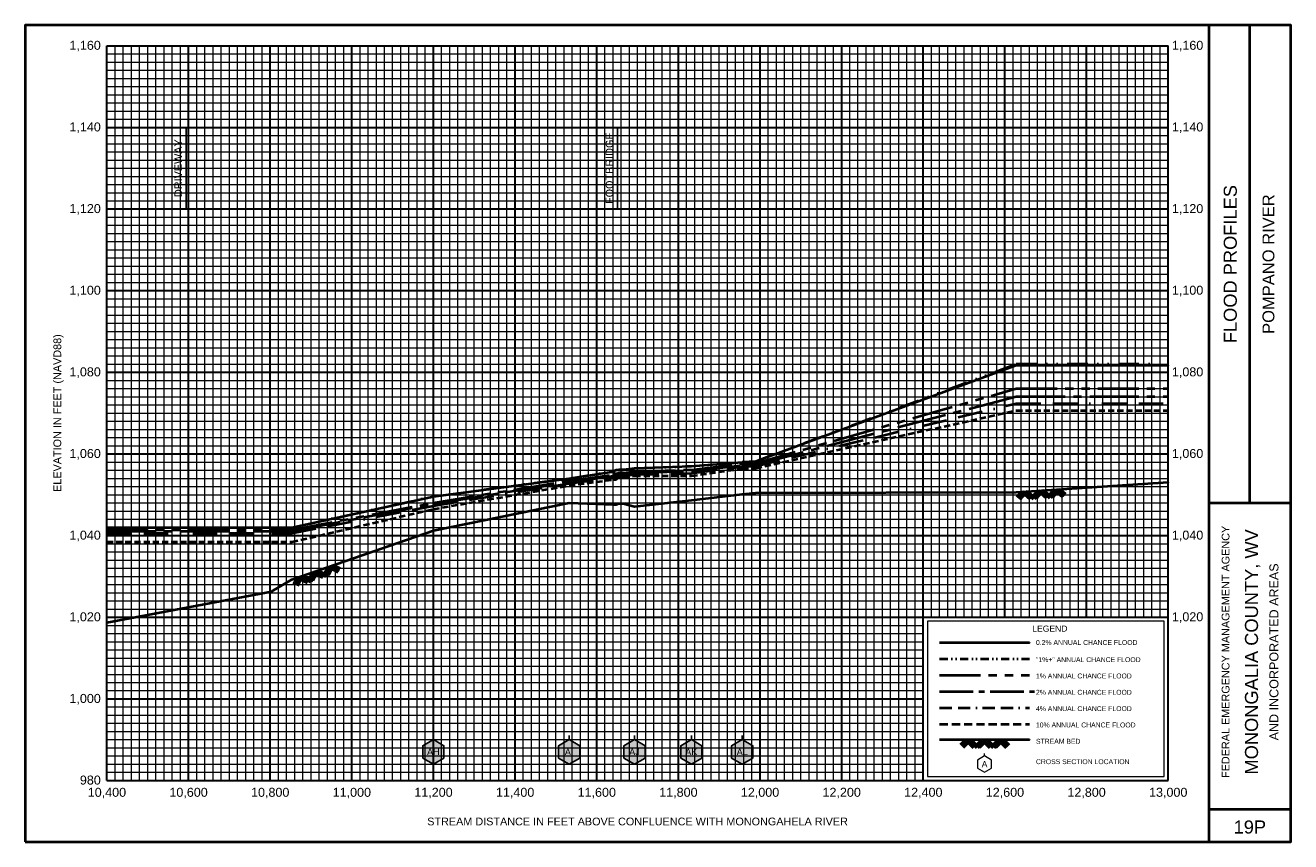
# Model space of a CAD drawing. Extents: x -200 to 18900, y -50 to 5850.
# Tile 7 of 7: x 15800 to 18900, y -50 to 1950. Entities that reach past the tile are written whole.
import ezdxf
from ezdxf.enums import TextEntityAlignment as Align

# ---------------------------------------------------------------- set-up
doc = ezdxf.new("R2010")
doc.units = 0
doc.header["$LTSCALE"] = 200
for name, pattern in [('BORDERX2', [3.5, 1, -0.5, 1, -0.5, 0, -0.5]), ('CENTER2', [1.125, 0.75, -0.125, 0.125, -0.125]), ('DIVIDE', [1.25, 0.5, -0.25, 0, -0.25, 0, -0.25]), ('HIDDEN', [0.375, 0.25, -0.125]), ('PHANTOM2', [1.25, 0.625, -0.125, 0.125, -0.125, 0.125, -0.125])]:
    doc.linetypes.add(name, pattern=pattern)
for name, color, linetype, lineweight in [('BORDERLINE', 7, 'Continuous', 40), ('BRIDGE', 7, 'Continuous', 40), ('GRID_MAJOR', 7, 'Continuous', 30), ('GRID_MINOR', 7, 'Continuous', 5), ('GRIDS', 7, 'Continuous', 20), ('LEGEND_BOX', 7, 'Continuous', 20), ('LEGEND_XSEC', 7, 'Continuous', 20), ('ROCK', 5, 'Continuous', 40), ('STREAM', 5, 'Continuous', 40), ('TEXT', 7, 'Continuous', 25), ('WS10', 6, 'HIDDEN', 40), ('WS100', 2, 'PHANTOM2', 40), ('WS1PLUS', 1, 'DIVIDE', 40), ('WS25', 14, 'BORDERX2', 40), ('WS50', 143, 'CENTER2', 40), ('WS500', 4, 'Continuous', 40), ('XSEC', 7, 'Continuous', 25), ('XSECTEXTLINE', 7, 'Continuous', 25)]:
    doc.layers.add(name, color=color, linetype=linetype, lineweight=lineweight)
doc.styles.get("Standard").update_dxf_attribs({"font": 'Arial', "height": 20})

# ---------------------------------------------------------------- blocks, each defined once
blk = doc.blocks.new('BORDER')
at = {"layer": 'BORDERLINE', "transparency": 33554687}
blk.add_line((14, 3.4), (14, 9.25), dxfattribs=at)
blk.add_lwpolyline([(-1, -0.75), (14.5, -0.75), (14.5, 9.25), (-1, 9.25), (-1, -0.75)], close=True, dxfattribs=at)
for points in [[(13.5, -0.75), (13.5, 9.25)], [(13.5, 3.4), (14.5, 3.4)], [(13.5, -0.35), (14.5, -0.35)]]:
    blk.add_lwpolyline(points, dxfattribs=at)
at = {"layer": 'GRID_MAJOR', "linetype": 'Continuous', "transparency": 33554687}
for p, q in [((11, 2), (11, 9)), ((12, 2), (12, 9))]:
    blk.add_line(p, q, dxfattribs=at)
at = {"layer": 'GRID_MAJOR', "transparency": 33554687}
blk.add_line((0, 1), (10, 1), dxfattribs=at)
for points in [[(0, 0), (0, 9)], [(0, 9), (13, 9)], [(1, 0), (1, 9)], [(2, 0), (2, 9)], [(3, 0), (3, 9)], [(4, 0), (4, 9)], [(5, 0), (5, 9)], [(6, 0), (6, 9)], [(7, 0), (7, 9)], [(8, 0), (8, 9)], [(9, 0), (9, 9)], [(10, 0), (10, 9)], [(13, 0), (13, 9)], [(0, 7), (13, 7)], [(0, 6), (13, 6)], [(0, 5), (13, 5)], [(0, 4), (13, 4)], [(0, 3), (13, 3)], [(0, 2), (13, 2)], [(0, 0), (13, 0)]]:
    blk.add_lwpolyline(points, dxfattribs=at)
at = {"layer": 'GRID_MAJOR', "linetype": 'Continuous', "transparency": 33554687}
blk.add_lwpolyline([(0, 8), (13, 8)], dxfattribs=at)
at = {"layer": 'GRID_MINOR', "color": 8, "linetype": 'Continuous', "transparency": 33554687}
for points in [[(0.1, 0), (0.1, 9)], [(0.2, 0), (0.2, 9)], [(0.3, 0), (0.3, 9)], [(0.4, 0), (0.4, 9)], [(0.5, 0), (0.5, 9)], [(0.6, 0), (0.6, 9)], [(0.7, 0), (0.7, 9)], [(0.8, 0), (0.8, 9)], [(0.9, 0), (0.9, 9)], [(1.1, 0), (1.1, 9)], [(1.2, 0), (1.2, 9)], [(1.3, 0), (1.3, 9)], [(1.4, 0), (1.4, 9)], [(1.5, 0), (1.5, 9)], [(1.6, 0), (1.6, 9)], [(1.7, 0), (1.7, 9)], [(1.8, 0), (1.8, 9)], [(1.9, 0), (1.9, 9)], [(2.1, 0), (2.1, 9)], [(2.2, 0), (2.2, 9)], [(2.3, 0), (2.3, 9)], [(2.4, 0), (2.4, 9)], [(2.5, 0), (2.5, 9)], [(2.6, 0), (2.6, 9)], [(2.7, 0), (2.7, 9)], [(2.8, 0), (2.8, 9)], [(2.9, 0), (2.9, 9)], [(3.1, 0), (3.1, 9)], [(3.2, 0), (3.2, 9)], [(3.3, 0), (3.3, 9)], [(3.4, 0), (3.4, 9)], [(3.5, 0), (3.5, 9)], [(3.6, 0), (3.6, 9)], [(3.7, 0), (3.7, 9)], [(3.8, 0), (3.8, 9)], [(3.9, 0), (3.9, 9)], [(4.1, 0), (4.1, 9)], [(4.2, 0), (4.2, 9)], [(4.3, 0), (4.3, 9)], [(4.4, 0), (4.4, 9)], [(4.5, 0), (4.5, 9)], [(4.6, 0), (4.6, 9)], [(4.7, 0), (4.7, 9)], [(4.8, 0), (4.8, 9)], [(4.9, 0), (4.9, 9)], [(5.1, 0), (5.1, 9)], [(5.2, 0), (5.2, 9)], [(5.3, 0), (5.3, 9)], [(5.4, 0), (5.4, 9)], [(5.5, 0), (5.5, 9)], [(5.6, 0), (5.6, 9)], [(5.7, 0), (5.7, 9)], [(5.8, 0), (5.8, 9)], [(5.9, 0), (5.9, 9)], [(6.1, 0), (6.1, 9)], [(6.2, 0), (6.2, 9)], [(6.3, 0), (6.3, 9)], [(6.4, 0), (6.4, 9)], [(6.5, 0), (6.5, 9)], [(6.6, 0), (6.6, 9)], [(6.7, 0), (6.7, 9)], [(6.8, 0), (6.8, 9)], [(6.9, 0), (6.9, 9)], [(7.1, 0), (7.1, 9)], [(7.2, 0), (7.2, 9)], [(7.3, 0), (7.3, 9)], [(7.4, 0), (7.4, 9)], [(7.5, 0), (7.5, 9)], [(7.6, 0), (7.6, 9)], [(7.7, 0), (7.7, 9)], [(7.8, 0), (7.8, 9)], [(7.9, 0), (7.9, 9)], [(8.1, 0), (8.1, 9)], [(8.2, 0), (8.2, 9)], [(8.3, 0), (8.3, 9)], [(8.4, 0), (8.4, 9)], [(8.5, 0), (8.5, 9)], [(8.6, 0), (8.6, 9)], [(8.7, 0), (8.7, 9)], [(8.8, 0), (8.8, 9)], [(8.9, 0), (8.9, 9)], [(9.1, 0), (9.1, 9)], [(9.2, 0), (9.2, 9)], [(9.3, 0), (9.3, 9)], [(9.4, 0), (9.4, 9)], [(9.5, 0), (9.5, 9)], [(9.6, 0), (9.6, 9)], [(9.7, 0), (9.7, 9)], [(9.8, 0), (9.8, 9)], [(9.9, 0), (9.9, 9)], [(10.1, 2), (10.1, 9)], [(10.2, 2), (10.2, 9)], [(10.3, 2), (10.3, 9)], [(10.4, 2), (10.4, 9)], [(10.5, 2), (10.5, 9)], [(10.6, 2), (10.6, 9)], [(10.7, 2), (10.7, 9)], [(10.8, 2), (10.8, 9)], [(10.9, 2), (10.9, 9)], [(11.1, 2), (11.1, 9)], [(11.2, 2), (11.2, 9)], [(11.3, 2), (11.3, 9)], [(11.4, 2), (11.4, 9)], [(11.5, 2), (11.5, 9)], [(11.6, 2), (11.6, 9)], [(11.7, 2), (11.7, 9)], [(11.8, 2), (11.8, 9)], [(11.9, 2), (11.9, 9)], [(12.1, 2), (12.1, 9)], [(12.2, 2), (12.2, 9)], [(12.3, 2), (12.3, 9)], [(12.4, 2), (12.4, 9)], [(12.5, 2), (12.5, 9)], [(12.6, 2), (12.6, 9)], [(12.7, 2), (12.7, 9)], [(12.8, 2), (12.8, 9)], [(12.9, 2), (12.9, 9)], [(0, 8.9), (13, 8.9)], [(0, 8.8), (13, 8.8)], [(0, 8.7), (13, 8.7)], [(0, 8.6), (13, 8.6)], [(0, 8.5), (13, 8.5)], [(0, 8.4), (13, 8.4)], [(0, 8.3), (13, 8.3)], [(0, 8.2), (13, 8.2)], [(0, 8.1), (13, 8.1)], [(0, 7.9), (13, 7.9)], [(0, 7.8), (13, 7.8)], [(0, 7.7), (13, 7.7)], [(0, 7.6), (13, 7.6)], [(0, 7.5), (13, 7.5)], [(0, 7.4), (13, 7.4)], [(0, 7.3), (13, 7.3)], [(0, 7.2), (13, 7.2)], [(0, 7.1), (13, 7.1)], [(0, 6.9), (13, 6.9)], [(0, 6.8), (13, 6.8)], [(0, 6.7), (13, 6.7)], [(0, 6.6), (13, 6.6)], [(0, 6.5), (13, 6.5)], [(0, 6.4), (13, 6.4)], [(0, 6.3), (13, 6.3)], [(0, 6.2), (13, 6.2)], [(0, 6.1), (13, 6.1)], [(0, 5.9), (13, 5.9)], [(0, 5.8), (13, 5.8)], [(0, 5.7), (13, 5.7)], [(0, 5.6), (13, 5.6)], [(0, 5.5), (13, 5.5)], [(0, 5.4), (13, 5.4)], [(0, 5.3), (13, 5.3)], [(0, 5.2), (13, 5.2)], [(0, 5.1), (13, 5.1)], [(0, 4.9), (13, 4.9)], [(0, 4.8), (13, 4.8)], [(0, 4.7), (13, 4.7)], [(0, 4.6), (13, 4.6)], [(0, 4.5), (13, 4.5)], [(0, 4.4), (13, 4.4)], [(0, 4.3), (13, 4.3)], [(0, 4.2), (13, 4.2)], [(0, 4.1), (13, 4.1)], [(0, 3.9), (13, 3.9)], [(0, 3.8), (13, 3.8)], [(0, 3.7), (13, 3.7)], [(0, 3.6), (13, 3.6)], [(0, 3.5), (13, 3.5)], [(0, 3.4), (13, 3.4)], [(0, 3.3), (13, 3.3)], [(0, 3.2), (13, 3.2)], [(0, 3.1), (13, 3.1)], [(0, 2.9), (13, 2.9)], [(0, 2.8), (13, 2.8)], [(0, 2.7), (13, 2.7)], [(0, 2.6), (13, 2.6)], [(0, 2.5), (13, 2.5)], [(0, 2.4), (13, 2.4)], [(0, 2.3), (13, 2.3)], [(0, 2.2), (13, 2.2)], [(0, 2.1), (13, 2.1)], [(0, 1.9), (10, 1.9)], [(0, 1.8), (10, 1.8)], [(0, 1.7), (10, 1.7)], [(0, 1.6), (10, 1.6)], [(0, 1.5), (10, 1.5)], [(0, 1.4), (10, 1.4)], [(0, 1.3), (10, 1.3)], [(0, 1.2), (10, 1.2)], [(0, 1.1), (10, 1.1)], [(0, 0.9), (10, 0.9)], [(0, 0.8), (10, 0.8)], [(0, 0.7), (10, 0.7)], [(0, 0.6), (10, 0.6)], [(0, 0.5), (10, 0.5)], [(0, 0.4), (10, 0.4)], [(0, 0.3), (10, 0.3)], [(0, 0.2), (10, 0.2)], [(0, 0.1), (10, 0.1)]]:
    blk.add_lwpolyline(points, dxfattribs=at)
blk = doc.blocks.new('ROCK', base_point=(0.312992, 0.001282))
at = {"layer": 'ROCK', "color": 5, "transparency": 33554687}
for p, q in [((0.375301, 0.001282), (0.312992, -0.061027)), ((0.412987, 0.001282), (0.331835, -0.07987)), ((0.450728, 0.001282), (0.350678, -0.098768)), ((0.450728, 0.001282), (0.550778, -0.098768)), ((0.575401, 0.001282), (0.513092, -0.061027)), ((0.613087, 0.001282), (0.531935, -0.07987)), ((0.650828, 0.001282), (0.550778, -0.098768)), ((0.650828, 0.001282), (0.750878, -0.098768)), ((0.775501, 0.001282), (0.713192, -0.061027)), ((0.813187, 0.001282), (0.732035, -0.07987)), ((0.850928, 0.001282), (0.750878, -0.098768)), ((0.850928, 0.001282), (0.913234, -0.06103)), ((0.413042, -0.036404), (0.475407, -0.098768)), ((0.431885, -0.017561), (0.513092, -0.098768)), ((0.613142, -0.036404), (0.675507, -0.098768)), ((0.631985, -0.017561), (0.713192, -0.098768)), ((0.813242, -0.036404), (0.875607, -0.098768)), ((0.832085, -0.017561), (0.895905, -0.08317))]:
    blk.add_line(p, q, dxfattribs=at)
blk = doc.blocks.new('BAR')
at = {"layer": 'BRIDGE', "color": 1, "transparency": 33554687}
blk.add_line((-0.05, 0), (0.05, 0), dxfattribs=at)

msp = doc.modelspace()

# ---------------------------------------------------------------- hatches: boundary and pattern name
at = {"layer": 'XSEC', "linetype": 'Continuous'}
for points in [[(16799.7, 200), (16773.7, 185), (16773.7, 155), (16799.7, 140), (16825.7, 155), (16825.7, 185)], [(17132.3, 200), (17106.3, 185), (17106.3, 155), (17132.3, 140), (17158.2, 155), (17158.2, 185)], [(17292.5, 200), (17266.5, 185), (17266.5, 155), (17292.5, 140), (17318.4, 155), (17318.4, 185)], [(17431.7, 200), (17405.7, 185), (17405.7, 155), (17431.7, 140), (17457.7, 155), (17457.7, 185)], [(17556.5, 200), (17530.5, 185), (17530.5, 155), (17556.5, 140), (17582.5, 155), (17582.5, 185)]]:
    msp.add_hatch(color=255, dxfattribs=at).paths.add_polyline_path(points, flags=0)

# ---------------------------------------------------------------- linework, layer by layer
at = {"layer": 'BRIDGE', "color": 1, "transparency": 33554687}
msp.add_line((17250.7, 841.3), (17250.7, 852.3), dxfattribs=at)
at = {"layer": 'LEGEND_BOX', "color": 0, "ltscale": 0.8, "transparency": 33554687}
msp.add_lwpolyline([(18010, 490), (18010, 110), (18590, 110), (18590, 490), (18010, 490), (18010, 490)], dxfattribs=at)
at = {"layer": 'LEGEND_XSEC', "color": 0, "transparency": 33554687}
msp.add_lwpolyline([(18150, 160), (18132.7, 150), (18132.7, 130), (18150, 120), (18167.3, 130), (18167.3, 150), (18150, 160), (18150, 166), (18150, 166)], dxfattribs=at)
at = {"layer": 'STREAM', "color": 5, "transparency": 33554687}
msp.add_lwpolyline([(16000, 486.8), (16403.2, 562.8), (16453.2, 592.5), (16799.7, 712.5), (17132.3, 780), (17241.8, 776.1), (17247.7, 776.1), (17253.7, 778.6), (17265.1, 778.6), (17292.5, 771.3), (17431.7, 787), (17556.5, 801.5), (17589.7, 805), (18227.6, 806.6), (18600, 831.1), (18600, 831.1)], dxfattribs=at)
at = {"layer": 'STREAM', "color": 5, "ltscale": 0.4, "transparency": 33554687}
msp.add_lwpolyline([(18040, 200), (18260, 200), (18260, 200)], dxfattribs=at)
at = {"layer": 'WS10', "color": 6, "ltscale": 0.3, "transparency": 33554687}
msp.add_lwpolyline([(16000, 684.4), (16403.2, 684.4), (16453.2, 684.4), (16799.7, 764.9), (17132.3, 822.5), (17241.8, 837.4), (17247.7, 837.4), (17253.7, 843), (17265.1, 843.7), (17292.5, 845.9), (17431.7, 845.9), (17556.5, 864.2), (17589.7, 865.2), (18227.6, 1006.7), (18600, 1006.7), (18600, 1006.7)], dxfattribs=at)
at = {"layer": 'WS10', "color": 6, "ltscale": 0.4, "transparency": 33554687}
msp.add_lwpolyline([(18040, 238), (18260, 238), (18260, 238)], dxfattribs=at)
at = {"layer": 'WS100', "color": 2, "ltscale": 0.8, "transparency": 33554687}
for points in [[(16000, 714.3), (16403.2, 714.3), (16453.2, 714.3), (16799.7, 780.1), (17132.3, 834.4), (17241.8, 849.6), (17247.7, 849.8), (17253.7, 853.5), (17265.1, 853.5), (17292.5, 856.9), (17431.7, 861.3), (17556.5, 875.8), (17589.7, 877.3), (18227.6, 1060), (18600, 1060), (18600, 1060)], [(18040, 358), (18260, 358), (18260, 358)]]:
    msp.add_lwpolyline(points, dxfattribs=at)
at = {"layer": 'WS1PLUS', "color": 1, "ltscale": 0.5, "transparency": 33554687}
msp.add_lwpolyline([(16000, 720), (16403.2, 720), (16453.2, 720), (16799.7, 796), (17132.3, 840.1), (17241.8, 857.5), (17247.7, 860.7), (17253.7, 861.7), (17265.1, 861.7), (17292.5, 865.2), (17431.7, 870.1), (17556.5, 880.3), (17589.7, 882.4), (18227.6, 1120.4), (18600, 1120.4), (18600, 1120.4)], dxfattribs=at)
at = {"layer": 'WS1PLUS', "color": 1, "ltscale": 0.2, "transparency": 33554687}
msp.add_lwpolyline([(18040, 398), (18260, 398), (18260, 398)], dxfattribs=at)
at = {"layer": 'WS25', "color": 14, "ltscale": 0.3, "transparency": 33554687}
msp.add_lwpolyline([(16000, 705.9), (16403.2, 705.9), (16453.2, 705.9), (16799.7, 772.8), (17132.3, 827.4), (17241.8, 842.7), (17247.7, 842.7), (17253.7, 845.6), (17265.1, 846.4), (17292.5, 849.3), (17431.7, 852.7), (17556.5, 869.1), (17589.7, 870.3), (18227.6, 1023.8), (18600, 1023.8), (18600, 1023.8)], dxfattribs=at)
at = {"layer": 'WS25', "color": 14, "ltscale": 0.15, "transparency": 33554687}
msp.add_lwpolyline([(18040, 278), (18260, 278), (18260, 278)], dxfattribs=at)
at = {"layer": 'WS50', "color": 143, "ltscale": 0.8, "transparency": 33554687}
msp.add_lwpolyline([(16000, 710.9), (16403.2, 710.9), (16453.2, 710.9), (16799.7, 777.9), (17132.3, 830.9), (17241.8, 846.6), (17247.7, 846.7), (17253.7, 849.4), (17265.1, 849.9), (17292.5, 853.2), (17431.7, 858), (17556.5, 872.6), (17589.7, 874.1), (18227.6, 1040.9), (18600, 1040.9), (18600, 1040.9)], dxfattribs=at)
at = {"layer": 'WS50', "color": 143, "ltscale": 0.55, "transparency": 33554687}
msp.add_lwpolyline([(18040, 318), (18272, 318), (18272, 318)], dxfattribs=at)
at = {"layer": 'WS500', "color": 4, "ltscale": 0.8, "transparency": 33554687}
for points in [[(16000, 719.7), (16403.2, 719.7), (16453.2, 719.7), (16799.7, 795.5), (17132.3, 839.7), (17241.8, 857.1), (17247.7, 860.3), (17253.7, 861.3), (17265.1, 861.3), (17292.5, 864.7), (17431.7, 869.8), (17556.5, 880.1), (17589.7, 882.1), (18227.6, 1117.8), (18600, 1117.8), (18600, 1117.8)], [(18040, 438), (18260, 438), (18260, 438)]]:
    msp.add_lwpolyline(points, dxfattribs=at)
at = {"layer": 'XSEC', "color": 0, "transparency": 33554687}
for points in [[(16799.7, 200), (16773.7, 185), (16773.7, 155), (16799.7, 140), (16825.7, 155), (16825.7, 185), (16799.7, 200), (16799.7, 210), (16799.7, 210)], [(16799.7, 200), (16773.7, 185), (16773.7, 155), (16799.7, 140), (16825.7, 155), (16825.7, 185), (16799.7, 200)], [(17132.3, 200), (17106.3, 185), (17106.3, 155), (17132.3, 140), (17158.2, 155), (17158.2, 185), (17132.3, 200), (17132.3, 210), (17132.3, 210)], [(17132.3, 200), (17106.3, 185), (17106.3, 155), (17132.3, 140), (17158.2, 155), (17158.2, 185), (17132.3, 200)], [(17292.5, 200), (17266.5, 185), (17266.5, 155), (17292.5, 140), (17318.4, 155), (17318.4, 185), (17292.5, 200), (17292.5, 210), (17292.5, 210)], [(17292.5, 200), (17266.5, 185), (17266.5, 155), (17292.5, 140), (17318.4, 155), (17318.4, 185), (17292.5, 200)], [(17431.7, 200), (17405.7, 185), (17405.7, 155), (17431.7, 140), (17457.7, 155), (17457.7, 185), (17431.7, 200), (17431.7, 210), (17431.7, 210)], [(17431.7, 200), (17405.7, 185), (17405.7, 155), (17431.7, 140), (17457.7, 155), (17457.7, 185), (17431.7, 200)], [(17556.5, 200), (17530.5, 185), (17530.5, 155), (17556.5, 140), (17582.5, 155), (17582.5, 185), (17556.5, 200), (17556.5, 210), (17556.5, 210)], [(17556.5, 200), (17530.5, 185), (17530.5, 155), (17556.5, 140), (17582.5, 155), (17582.5, 185), (17556.5, 200)]]:
    msp.add_lwpolyline(points, dxfattribs=at)
at = {"layer": 'XSECTEXTLINE', "color": 0, "transparency": 33554687}
for points in [[(16194.2, 1500), (16194.2, 1700), (16194.2, 1700)], [(17250.7, 1500), (17250.7, 1700), (17250.7, 1700)]]:
    msp.add_lwpolyline(points, dxfattribs=at)

# ---------------------------------------------------------------- block references
at = {"layer": 'BRIDGE', "transparency": 33554687, "xscale": 200, "yscale": 200, "zscale": 200}
for p in [(17250.7, 852.3), (17250.7, 841.3)]:
    msp.add_blockref('BAR', p, dxfattribs=at)
at = {"layer": 'GRIDS', "transparency": 33554687, "xscale": 200, "yscale": 200, "zscale": 200}
msp.add_blockref('BORDER', (16000, 100), dxfattribs=at)
at = {"layer": 'ROCK', "color": 5, "transparency": 33554687, "xscale": 200, "yscale": 200, "zscale": 200}
for p, rotation in [((18227.6, 806.6), 3.766525), ((16453.2, 592.5), 19.10101)]:
    msp.add_blockref('ROCK', p, dxfattribs=dict(at, rotation=rotation))
msp.add_blockref('ROCK', (18090, 200), dxfattribs=at)

# ---------------------------------------------------------------- texts
at = {"layer": 'TEXT', "color": 0, "transparency": 33554687}
for s, p in [('1,160', (15985, 1890)), ('1,140', (15985, 1690)), ('1,120', (15985, 1490)), ('1,100', (15985, 1290)), ('1,080', (15985, 1090)), ('1,060', (15985, 890)), ('1,040', (15985, 690)), ('1,020', (15985, 490)), ('1,000', (15985, 290)), ('980', (15985, 90))]:
    msp.add_text(s, height=22, dxfattribs=at).set_placement(p, align=Align.RIGHT)
for s, p in [('1,160', (18609, 1890)), ('1,140', (18609, 1690)), ('1,120', (18609, 1490)), ('1,100', (18609, 1290)), ('1,080', (18609, 1090)), ('1,060', (18609, 890)), ('1,040', (18609, 690)), ('1,020', (18609, 490))]:
    msp.add_text(s, height=22, dxfattribs=at).set_placement(p)
at = {"layer": 'TEXT', "transparency": 33554687}
for s, height, p in [('FOOTBRIDGE', 19, (17240.7, 1600)), ('DRIVEWAY', 19, (16184.2, 1600)), ('FLOOD PROFILES', 32, (18768, 1365)), ('POMPANO RIVER', 29, (18860, 1365)), ('ELEVATION IN FEET (NAVD88)', 19, (15888, 1000)), ('FEDERAL EMERGENCY MANAGEMENT AGENCY', 19, (18750, 415)), ('MONONGALIA COUNTY, WV', 32, (18820, 415)), ('AND INCORPORATED AREAS', 22, (18870, 415))]:
    msp.add_text(s, height=height, rotation=90, dxfattribs=at).set_placement(p, align=Align.CENTER)
msp.add_text('LEGEND', height=15, dxfattribs=at).set_placement((18310, 460), align=Align.BOTTOM_CENTER)
for s, p in [('0.2% ANNUAL CHANCE FLOOD', (18276, 432)), ('"1%+" ANNUAL CHANCE FLOOD', (18276, 390)), ('1% ANNUAL CHANCE FLOOD', (18276, 350)), ('2% ANNUAL CHANCE FLOOD', (18276, 310)), ('4% ANNUAL CHANCE FLOOD', (18276, 270)), ('10% ANNUAL CHANCE FLOOD', (18276, 230)), ('STREAM BED', (18276, 190)), ('CROSS SECTION LOCATION', (18276, 140))]:
    msp.add_text(s, height=12, dxfattribs=at).set_placement(p)
at = {"layer": 'TEXT', "color": 1, "transparency": 33554687}
for s, p in [('AH', (16799.7, 170)), ('AI', (17132.3, 170)), ('AJ', (17292.5, 170)), ('AK', (17431.7, 170)), ('AL', (17556.5, 170))]:
    msp.add_text(s, height=16, dxfattribs=at).set_placement(p, align=Align.MIDDLE)
at = {"layer": 'TEXT', "transparency": 33554687}
msp.add_text('A', height=15, dxfattribs=at).set_placement((18150, 140), align=Align.MIDDLE)
for s, height, p in [('10,400', 22, (16000, 60)), ('10,600', 22, (16200, 60)), ('10,800', 22, (16400, 60)), ('11,000', 22, (16600, 60)), ('11,200', 22, (16800, 60)), ('11,400', 22, (17000, 60)), ('11,600', 22, (17200, 60)), ('11,800', 22, (17400, 60)), ('12,000', 22, (17600, 60)), ('12,200', 22, (17800, 60)), ('12,400', 22, (18000, 60)), ('12,600', 22, (18200, 60)), ('12,800', 22, (18400, 60)), ('13,000', 22, (18600, 60)), ('STREAM DISTANCE IN FEET ABOVE CONFLUENCE WITH MONONGAHELA RIVER', 19, (17300, -10)), ('19P', 32, (18800, -30))]:
    msp.add_text(s, height=height, dxfattribs=at).set_placement(p, align=Align.CENTER)

doc.saveas('drawing.dxf')
